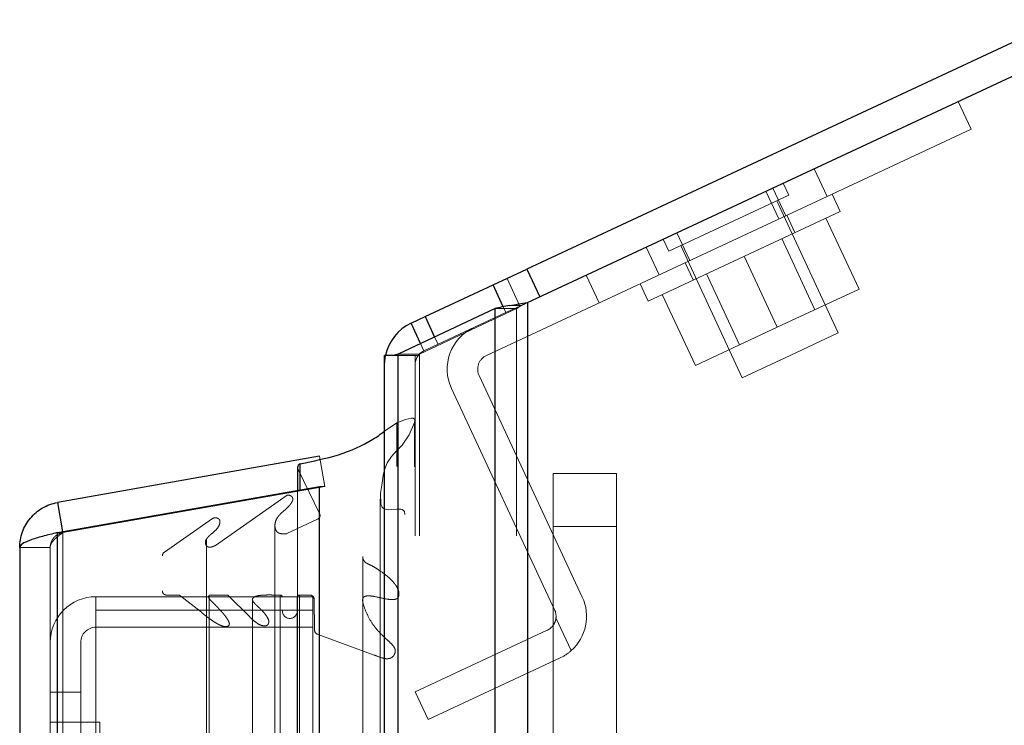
# Model space of a CAD drawing. Header units: inches. Extents: x 0.2 to 10.8, y 0.2 to 8.2.
# Tile 119 of 127: x 5.862 to 6.056, y 5.362 to 5.5. Entities that reach past the tile are written whole.
import ezdxf

# ---------------------------------------------------------------- set-up
doc = ezdxf.new("R2010")
doc.units = ezdxf.units.IN
doc.header["$MEASUREMENT"] = 0
doc.linetypes.add('HIDDEN', pattern=[0.07500000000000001, 0.05, -0.025])
doc.layers.add('DIMENSIONS', color=140, linetype='Continuous')
doc.styles.add('SLDTEXTSTYLE0', font='TXT', dxfattribs={"width": 0.7})
doc.dimstyles.new('SLDDIMSTYLE4', dxfattribs={"dimtxt": 0.0849609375, "dimasz": 0.13, "dimexe": 0, "dimexo": 0.0625, "dimgap": 0.021240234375, "dimtad": 0, "dimtih": 1, "dimtoh": 1, "dimdec": 4, "dimlfac": 12, "dimzin": 12, "dimdsep": 46, "dimtxsty": 'SLDTEXTSTYLE0', "dimsah": 1, "dimcen": 0.09, "dimadec": 0, "dimazin": 3, "dimtfac": 1, "dimtdec": 0, "dimtofl": 0, "dimtmove": 0, "dimatfit": 3, "dimfxl": 0, "dimfrac": 2, "dimtolj": 1, "dimtzin": 12, "dimarcsym": 0})

# ---------------------------------------------------------------- blocks, each defined once
blk = doc.blocks.new('_D_15')
at = {"layer": 'DIMENSIONS'}
blk.add_line((6.74210070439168, 5.900738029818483), (5.864340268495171, 5.900738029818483), dxfattribs=at)
for radius, start, end in [(0.9362989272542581, 164.8173961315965, 180), (0.9362989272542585, 205.0000000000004, 220.182603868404)]:
    blk.add_arc((6.925639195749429, 5.900738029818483), radius, start, end, dxfattribs=at)
for points in [[(5.989340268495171, 5.900738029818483), (6.018253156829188, 6.029050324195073), (5.978348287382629, 6.031807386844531)], [(6.077064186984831, 5.505041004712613), (6.122494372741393, 5.38160641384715), (6.157495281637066, 5.400969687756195)]]:
    blk.add_solid(points, dxfattribs=at)
at = {"layer": 'DIMENSIONS', "insert": (5.913641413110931, 5.725418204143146), "char_height": 0.08333333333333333, "attachment_point": 1, "style": 'SLDTEXTSTYLE0'}
blk.add_mtext('25°', dxfattribs=at)

msp = doc.modelspace()

# ---------------------------------------------------------------- linework, layer by layer
at = {"color": 7, "linetype": 'Continuous', "lineweight": 25}
for p, q in [((6.925639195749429, 5.900738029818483), (5.962163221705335, 5.451461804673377)), ((5.962250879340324, 5.444882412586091), (6.928174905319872, 5.895300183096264)), ((5.95548763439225, 5.448348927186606), (5.962163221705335, 5.451461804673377)), ((5.962163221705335, 5.451461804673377), (5.964698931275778, 5.446023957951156)), ((5.942136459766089, 5.442123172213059), (5.95548763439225, 5.448348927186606)), ((5.957484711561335, 5.444066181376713), (5.95548763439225, 5.448348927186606)), ((5.962250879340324, 5.444882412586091), (5.962250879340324, 2.999052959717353)), ((5.955886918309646, 5.443702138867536), (5.936810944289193, 5.434728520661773)), ((5.955886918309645, 2.999052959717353), (5.955886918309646, 5.443702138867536)), ((5.939371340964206, 5.440833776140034), (5.942136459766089, 5.442123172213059)), ((5.941245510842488, 5.436814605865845), (5.939371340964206, 5.440833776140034)), ((5.942136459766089, 5.442123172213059), (5.944006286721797, 5.438113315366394)), ((5.934174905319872, 2.999052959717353), (5.934174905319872, 5.43446962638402)), ((5.935872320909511, 5.43446962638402), (5.934174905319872, 5.43446962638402)), ((5.936810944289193, 2.999052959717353), (5.936810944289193, 5.434728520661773)), ((5.921371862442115, 5.414683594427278), (5.869850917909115, 5.405599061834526)), ((5.917062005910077, 5.412464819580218), (5.917062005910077, 5.408005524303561)), ((5.917571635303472, 5.40809538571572), (5.917571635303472, 5.413232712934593)), ((5.869850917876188, 5.399680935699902), (5.921371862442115, 5.408765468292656)), ((5.921371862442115, 3.02515738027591), (5.921371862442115, 5.408765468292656)), ((5.921371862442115, 5.408765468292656), (5.921441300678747, 5.408765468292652)), ((5.869850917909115, 5.405599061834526), (5.870862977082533, 5.399859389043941)), ((5.869850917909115, 3.034241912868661), (5.869850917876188, 5.399680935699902)), ((5.862413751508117, 5.396735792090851), (5.862413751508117, 3.037187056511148))]:
    msp.add_line(p, q, dxfattribs=at)
at = {"color": 7, "linetype": 'HIDDEN', "lineweight": 18}
for p, q in [((6.04698769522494, 5.484395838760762), (6.049523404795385, 5.478957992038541)), ((6.049523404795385, 5.478957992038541), (6.021201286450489, 5.465751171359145)), ((6.021201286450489, 5.465751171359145), (6.018665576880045, 5.471189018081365)), ((6.018665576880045, 5.471189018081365), (6.021201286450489, 5.465751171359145)), ((6.013642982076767, 5.465973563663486), (6.012542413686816, 5.468333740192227)), ((6.00184209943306, 5.460470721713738), (6.013642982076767, 5.465973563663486)), ((6.009138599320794, 5.466746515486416), (6.011674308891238, 5.461308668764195)), ((6.010509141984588, 5.46738561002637), (6.013044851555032, 5.461947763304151)), ((6.023743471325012, 5.462798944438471), (6.022158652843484, 5.466197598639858)), ((5.954210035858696, 5.434512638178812), (6.021201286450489, 5.465751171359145)), ((6.023389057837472, 5.438911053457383), (6.011282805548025, 5.464872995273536)), ((6.023743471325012, 5.462798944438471), (5.985980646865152, 5.445189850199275)), ((6.014869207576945, 5.45866080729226), (6.013284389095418, 5.462059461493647)), ((5.990041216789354, 5.454967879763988), (6.00184209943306, 5.460470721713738)), ((6.020949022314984, 5.461495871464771), (6.027464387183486, 5.447523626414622)), ((5.991627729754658, 5.458581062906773), (5.994163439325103, 5.453143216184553)), ((5.988940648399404, 5.457328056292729), (5.990041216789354, 5.454967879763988)), ((6.018775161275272, 5.443471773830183), (6.012259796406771, 5.457444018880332)), ((5.985623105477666, 5.455781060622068), (5.988158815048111, 5.450343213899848)), ((5.985623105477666, 5.455781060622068), (5.988158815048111, 5.450343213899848)), ((5.985623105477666, 5.455781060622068), (5.988158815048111, 5.450343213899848)), ((5.985623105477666, 5.455781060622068), (5.988158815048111, 5.450343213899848)), ((5.992401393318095, 5.456068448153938), (6.004507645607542, 5.430106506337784)), ((5.993270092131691, 5.452726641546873), (5.994854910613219, 5.449327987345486)), ((6.004862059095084, 5.453994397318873), (6.011377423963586, 5.440022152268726)), ((5.997464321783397, 5.450544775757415), (6.0039796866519, 5.436572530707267)), ((5.96078846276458, 5.444200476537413), (5.958252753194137, 5.44963832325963)), ((5.973822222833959, 5.450278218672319), (5.976357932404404, 5.4448403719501)), ((5.984395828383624, 5.448588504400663), (5.985980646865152, 5.445189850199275)), ((5.988775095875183, 5.446492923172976), (5.995290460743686, 5.432520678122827)), ((6.011377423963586, 5.440022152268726), (6.027464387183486, 5.447523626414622)), ((5.962213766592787, 5.444865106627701), (5.958023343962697, 5.442911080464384)), ((5.962250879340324, 5.444882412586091), (5.962250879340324, 2.999052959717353)), ((5.962250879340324, 2.999052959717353), (5.962250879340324, 5.444882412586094)), ((5.962250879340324, 2.999052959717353), (5.962250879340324, 5.444882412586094)), ((5.941053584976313, 5.434728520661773), (5.960129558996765, 5.443702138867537)), ((5.958023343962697, 5.442911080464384), (5.944672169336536, 5.436685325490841)), ((5.960129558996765, 5.443702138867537), (5.955886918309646, 5.443702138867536)), ((5.955886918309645, 2.999052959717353), (5.955886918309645, 5.443702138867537)), ((5.958023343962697, 5.442911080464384), (5.957484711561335, 5.444066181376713)), ((5.961102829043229, 5.444333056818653), (5.958806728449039, 5.444333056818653)), ((5.960129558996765, 2.999052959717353), (5.960129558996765, 5.443702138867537)), ((5.960129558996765, 2.999052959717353), (5.960129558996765, 5.443702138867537)), ((5.995290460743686, 5.432520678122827), (6.011377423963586, 5.440022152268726)), ((6.013948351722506, 5.434508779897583), (6.023389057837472, 5.438911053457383)), ((5.941907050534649, 5.435395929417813), (5.941245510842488, 5.436814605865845)), ((5.944006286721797, 5.438113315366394), (5.944672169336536, 5.436685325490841)), ((5.944672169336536, 5.436685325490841), (5.941907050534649, 5.435395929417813)), ((5.940740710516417, 5.43446962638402), (5.935872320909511, 5.43446962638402)), ((5.941053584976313, 5.434728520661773), (5.936810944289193, 5.434728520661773)), ((5.936810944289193, 2.999052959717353), (5.936810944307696, 5.434728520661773)), ((5.940174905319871, 2.999052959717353), (5.940174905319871, 5.43446962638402)), ((5.941053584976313, 2.999052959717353), (5.941053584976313, 5.434728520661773)), ((5.941053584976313, 2.999052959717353), (5.941053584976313, 5.434728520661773)), ((6.004507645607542, 5.430106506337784), (6.013948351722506, 5.434508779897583)), ((5.973044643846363, 5.38702308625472), (5.952758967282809, 5.430525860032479)), ((5.967606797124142, 5.384487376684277), (5.947321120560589, 5.427990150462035)), ((5.934174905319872, 5.419604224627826), (5.936556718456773, 5.42123583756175)), ((5.936556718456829, 3.012687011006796), (5.936556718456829, 5.42123583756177)), ((5.921371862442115, 5.414683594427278), (5.922413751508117, 5.408774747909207)), ((5.917146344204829, 3.021823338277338), (5.917146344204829, 5.412099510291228)), ((5.921447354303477, 5.403281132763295), (5.917146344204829, 5.412099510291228)), ((5.917146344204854, 3.021823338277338), (5.917146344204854, 5.412099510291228)), ((5.967302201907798, 5.411290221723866), (5.979802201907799, 5.411290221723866)), ((5.967302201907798, 5.400873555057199), (5.967302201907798, 5.411290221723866)), ((5.979802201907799, 5.411290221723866), (5.979802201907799, 5.400873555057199)), ((5.922413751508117, 5.408774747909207), (5.870892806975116, 5.399690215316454)), ((5.87089280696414, 5.399680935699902), (5.922413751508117, 5.408765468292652)), ((5.917062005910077, 5.408005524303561), (5.917062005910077, 3.025917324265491)), ((5.917571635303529, 3.025827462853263), (5.917571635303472, 5.40809538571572)), ((5.921441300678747, 5.408765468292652), (5.922413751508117, 5.408765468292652)), ((5.922413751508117, 3.02515738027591), (5.922413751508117, 5.408765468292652)), ((5.900918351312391, 5.397164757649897), (5.915008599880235, 5.40703085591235)), ((5.915008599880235, 3.026891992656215), (5.915008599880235, 5.40703085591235)), ((5.933301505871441, 5.40628212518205), (5.933301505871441, 5.406280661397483)), ((5.933301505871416, 5.406280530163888), (5.933301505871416, 3.027654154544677)), ((5.916000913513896, 5.405776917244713), (5.916000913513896, 5.405785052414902)), ((5.916000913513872, 3.028146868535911), (5.916000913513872, 5.405776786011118)), ((5.890901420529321, 5.395862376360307), (5.900334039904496, 5.402467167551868)), ((5.900334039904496, 3.031455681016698), (5.900334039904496, 5.402467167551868)), ((5.914977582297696, 5.399483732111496), (5.920995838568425, 5.402317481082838)), ((5.920995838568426, 3.03160536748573), (5.920995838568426, 5.402317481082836)), ((5.920995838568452, 3.03160536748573), (5.920995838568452, 5.402317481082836)), ((5.921447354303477, 3.030641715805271), (5.921447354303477, 5.403281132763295)), ((5.921474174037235, 3.030851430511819), (5.921474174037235, 5.403071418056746)), ((5.901765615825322, 5.401539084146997), (5.901765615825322, 5.401543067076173)), ((5.901765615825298, 3.032379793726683), (5.901765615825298, 5.4015389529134)), ((5.912610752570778, 5.401128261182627), (5.912610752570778, 5.401122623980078)), ((5.912610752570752, 5.401122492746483), (5.912610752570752, 3.032804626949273)), ((5.967302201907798, 5.400873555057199), (5.979802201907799, 5.400873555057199)), ((5.967302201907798, 5.352610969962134), (5.967302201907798, 5.400873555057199)), ((5.967302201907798, 5.400873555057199), (5.979802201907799, 5.400873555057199)), ((5.979802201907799, 5.400873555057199), (5.979802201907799, 5.352610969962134)), ((5.869850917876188, 5.399680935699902), (5.87089280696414, 5.399680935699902)), ((5.869850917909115, 5.399680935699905), (5.869850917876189, 3.034241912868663)), ((5.870862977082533, 5.399859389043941), (5.870892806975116, 5.399690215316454)), ((5.870892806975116, 3.034241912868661), (5.87089280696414, 5.399680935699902)), ((5.870892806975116, 5.399680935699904), (5.87089280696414, 3.034241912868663)), ((5.899153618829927, 5.398437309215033), (5.899153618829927, 5.398434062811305)), ((5.899153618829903, 5.398433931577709), (5.899153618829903, 3.035484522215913)), ((5.914977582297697, 3.034439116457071), (5.914977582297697, 5.399483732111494)), ((5.868413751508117, 5.396735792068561), (5.862413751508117, 5.396735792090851)), ((5.868413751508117, 5.396735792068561), (5.868413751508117, 3.037187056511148)), ((5.900918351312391, 3.036758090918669), (5.900918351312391, 5.397164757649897)), ((5.890468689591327, 3.038791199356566), (5.890468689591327, 5.395131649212)), ((5.890901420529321, 3.038060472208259), (5.890901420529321, 5.395862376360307)), ((5.929864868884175, 5.395004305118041), (5.929864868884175, 5.394979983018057)), ((5.929864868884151, 5.394979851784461), (5.929864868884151, 3.038918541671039)), ((5.877413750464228, 5.38441975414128), (5.877413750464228, 5.387100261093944)), ((5.920080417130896, 5.387100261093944), (5.877413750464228, 5.387100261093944)), ((5.89130202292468, 3.046508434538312), (5.89130202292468, 5.387414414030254)), ((5.893834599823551, 5.387414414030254), (5.89130202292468, 5.387414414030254)), ((5.891302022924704, 3.046508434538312), (5.891302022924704, 5.387414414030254)), ((5.898142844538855, 5.384048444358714), (5.893834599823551, 5.387414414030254)), ((5.893834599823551, 3.046508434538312), (5.893834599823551, 5.387414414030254)), ((5.899657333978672, 5.387414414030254), (5.899657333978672, 5.386750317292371)), ((5.899657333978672, 5.386750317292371), (5.899657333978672, 3.047172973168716)), ((5.899869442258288, 3.046508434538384), (5.899869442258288, 5.387414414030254)), ((5.903314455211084, 5.387414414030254), (5.899869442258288, 5.387414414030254)), ((5.903314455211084, 3.046508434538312), (5.903314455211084, 5.387414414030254)), ((5.907639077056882, 5.383119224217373), (5.903314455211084, 5.387414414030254)), ((5.908186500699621, 5.386539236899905), (5.908186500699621, 5.386513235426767)), ((5.908186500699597, 5.386513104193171), (5.908186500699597, 3.04740822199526)), ((5.912485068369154, 3.046508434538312), (5.912485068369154, 5.387414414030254)), ((5.91365822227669, 5.387414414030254), (5.912485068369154, 5.387414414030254)), ((5.91365822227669, 5.387414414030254), (5.91365822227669, 3.046508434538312)), ((5.913658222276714, 3.046508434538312), (5.913658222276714, 5.387414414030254)), ((5.914074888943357, 3.046925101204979), (5.914074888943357, 5.386997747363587)), ((5.916991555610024, 5.386997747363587), (5.916991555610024, 3.046925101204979)), ((5.91740822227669, 3.046508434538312), (5.91740822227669, 5.387414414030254)), ((5.919481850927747, 5.387414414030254), (5.91740822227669, 5.387414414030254)), ((5.917408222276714, 5.387414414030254), (5.917408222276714, 3.046508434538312)), ((5.919481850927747, 3.046508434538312), (5.919481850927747, 5.387414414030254)), ((5.919481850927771, 3.046508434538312), (5.919481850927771, 5.387414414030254)), ((5.920080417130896, 5.38441975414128), (5.920080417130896, 5.387100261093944)), ((5.920324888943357, 3.047341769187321), (5.920324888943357, 5.386581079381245)), ((5.920395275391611, 5.380501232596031), (5.920324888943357, 5.386581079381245)), ((5.920324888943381, 3.047341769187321), (5.920324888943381, 5.386581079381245)), ((5.877413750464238, 5.38441975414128), (5.877413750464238, 5.31441975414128)), ((5.920080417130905, 5.38441975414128), (5.877413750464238, 5.38441975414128)), ((5.89814284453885, 3.049874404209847), (5.89814284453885, 5.384048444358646)), ((5.907639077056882, 3.050803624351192), (5.907639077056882, 5.383119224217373)), ((5.907639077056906, 3.050803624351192), (5.907639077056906, 5.383119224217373)), ((5.911194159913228, 3.05104968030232), (5.911194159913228, 5.382861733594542)), ((5.920080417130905, 5.38441975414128), (5.920080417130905, 3.049503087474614)), ((5.967873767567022, 5.382928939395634), (5.970872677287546, 5.376497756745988)), ((5.970872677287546, 5.376497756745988), (5.967873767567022, 5.382928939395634)), ((5.920080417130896, 5.381100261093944), (5.877413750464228, 5.381100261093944)), ((5.903583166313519, 5.38201780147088), (5.903583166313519, 5.3820190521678)), ((5.903583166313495, 3.051912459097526), (5.903583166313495, 5.382017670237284)), ((5.920395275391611, 3.053421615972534), (5.920395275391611, 5.380501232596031)), ((5.920395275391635, 3.053421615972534), (5.920395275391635, 5.380501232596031)), ((5.920942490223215, 3.054194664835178), (5.920942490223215, 5.379728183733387)), ((5.932134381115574, 5.375637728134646), (5.920942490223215, 5.379728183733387)), ((5.920942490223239, 3.054194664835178), (5.920942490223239, 5.379728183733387)), ((5.94017490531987, 5.368385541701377), (5.966155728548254, 5.380500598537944)), ((5.874413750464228, 5.378100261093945), (5.874413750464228, 5.368350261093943)), ((5.932134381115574, 3.058285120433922), (5.932134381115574, 5.375637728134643)), ((5.936268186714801, 5.376386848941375), (5.936268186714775, 5.376411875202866)), ((5.936268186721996, 3.057506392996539), (5.936268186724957, 5.376381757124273)), ((5.968691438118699, 5.375062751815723), (5.942710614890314, 5.362947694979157)), ((5.874413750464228, 5.368350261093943), (5.868413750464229, 5.368350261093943)), ((5.874413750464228, 5.368350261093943), (5.874413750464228, 5.314419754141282)), ((5.942710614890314, 5.362947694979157), (5.94017490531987, 5.368385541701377)), ((5.874413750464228, 5.362433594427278), (5.868413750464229, 5.362433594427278)), ((5.878163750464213, 5.362433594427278), (5.874413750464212, 5.362433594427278)), ((5.878163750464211, 5.341600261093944), (5.878163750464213, 5.362433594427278))]:
    msp.add_line(p, q, dxfattribs=at)
at = {"color": 7, "linetype": 'HIDDEN', "lineweight": 18, "flags": 128}
for points in [[(5.934174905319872, 5.432677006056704), (5.934265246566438, 5.433949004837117), (5.934355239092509, 5.43446962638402)], [(5.936556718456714, 5.421235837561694), (5.938265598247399, 5.42189155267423), (5.939431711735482, 5.422163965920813), (5.939669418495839, 5.422163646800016), (5.939778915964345, 5.422146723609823), (5.939876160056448, 5.422114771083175), (5.939956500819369, 5.422064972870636), (5.940018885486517, 5.421998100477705), (5.940094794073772, 5.421825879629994), (5.940068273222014, 5.421303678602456), (5.938985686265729, 5.418879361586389), (5.937600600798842, 5.416866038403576), (5.936594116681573, 5.415798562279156), (5.935541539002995, 5.414653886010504), (5.934672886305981, 5.413371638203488), (5.934151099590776, 5.412040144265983), (5.933893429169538, 5.410879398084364), (5.933668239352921, 5.409394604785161), (5.933375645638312, 5.407427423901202), (5.933415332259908, 5.405261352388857), (5.933680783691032, 5.40468097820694), (5.933870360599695, 5.404493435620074), (5.934068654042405, 5.404367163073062), (5.934309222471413, 5.404267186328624), (5.934627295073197, 5.404199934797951), (5.93501717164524, 5.404187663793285), (5.9354653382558, 5.404214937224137), (5.936545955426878, 5.404310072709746), (5.936831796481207, 5.404324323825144), (5.936909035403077, 5.404325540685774), (5.936931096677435, 5.404325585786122), (5.936937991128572, 5.40432556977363), (5.936940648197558, 5.404325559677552), (5.936941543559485, 5.404325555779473), (5.936941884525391, 5.404325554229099), (5.936942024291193, 5.404325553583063), (5.93694208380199, 5.40432555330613), (5.936942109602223, 5.404325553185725), (5.936942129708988, 5.404325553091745), (5.937338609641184, 5.404290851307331), (5.93763439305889, 5.404201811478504), (5.937875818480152, 5.404063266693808), (5.938072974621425, 5.403818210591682), (5.938165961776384, 5.40331814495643), (5.938153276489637, 5.403227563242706)], [(5.940063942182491, 3.012626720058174), (5.94006435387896, 4.207430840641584), (5.940063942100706, 5.421291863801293)], [(5.938164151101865, 3.030683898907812), (5.938164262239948, 4.168240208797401), (5.938164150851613, 5.403227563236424)], [(5.936993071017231, 3.046144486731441), (5.936993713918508, 4.168232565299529), (5.936993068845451, 5.387795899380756)], [(5.936993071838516, 3.046127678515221), (5.936993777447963, 4.241982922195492), (5.936993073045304, 5.38779473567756)], [(5.929877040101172, 5.38609302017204), (5.929876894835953, 4.226488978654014), (5.929877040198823, 3.047831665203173)]]:
    msp.add_lwpolyline(points, dxfattribs=at)
at = {"color": 7, "linetype": 'Continuous', "lineweight": 25}
for centre, radius, start, end in [((5.943174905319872, 5.432677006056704), 0.009000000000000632, 115.0000000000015, 168.5109861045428), ((5.917895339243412, 5.412464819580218), 0.0008333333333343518, 112.8577603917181, 180)]:
    msp.add_arc(centre, radius, start, end, dxfattribs=at)
at = {"color": 7, "linetype": 'HIDDEN', "lineweight": 18}
for centre, radius, start, end in [((5.955477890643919, 5.431793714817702), 0.009000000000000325, 115.0000000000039, 205.0000000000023), ((5.943174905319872, 5.432677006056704), 0.003000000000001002, 115.0000000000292, 180), ((5.955477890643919, 5.431793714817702), 0.003000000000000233, 115.0000000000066, 205.0000000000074), ((5.917895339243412, 5.412464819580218), 0.0008333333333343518, 180, 205.9999999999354), ((5.920640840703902, 5.403071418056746), 0.0008333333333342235, 295.2138142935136, 14.57562494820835), ((5.89130202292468, 5.395131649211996), 0.0008333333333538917, 118.7326247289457, 179.9999999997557), ((5.877413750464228, 5.378100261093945), 0.008999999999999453, 90, 180), ((5.89130202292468, 5.388247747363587), 0.000833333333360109, 180, 270.0000000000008), ((5.91365822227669, 5.386997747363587), 0.0004166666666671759, 0, 90), ((5.91740822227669, 5.386997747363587), 0.0004166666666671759, 90, 180), ((5.919481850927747, 5.386571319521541), 0.000843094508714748, 0.663284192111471, 90), ((5.964887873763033, 5.383219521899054), 0.008999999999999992, 311.6806506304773, 24.99999999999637), ((5.91553322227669, 5.384289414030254), 0.001458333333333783, 180, 0), ((5.964887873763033, 5.383219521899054), 0.002999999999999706, 354.441568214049, 25.00000000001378), ((5.877413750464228, 5.378100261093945), 0.003000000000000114, 90, 180), ((5.921228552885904, 5.380510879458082), 0.0008333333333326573, 180.6632841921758, 249.9234572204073)]:
    msp.add_arc(centre, radius, start, end, dxfattribs=at)
at = {"color": 7, "linetype": 'Continuous', "lineweight": 25}
for points in [[(5.958806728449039, 5.444333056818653), (5.959897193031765, 5.444516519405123), (5.961070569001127, 5.444698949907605), (5.962250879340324, 5.44488241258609)], [(5.958806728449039, 5.444333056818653), (5.957716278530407, 5.444122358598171), (5.956721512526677, 5.443912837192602), (5.955886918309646, 5.443702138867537)], [(5.936810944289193, 5.434728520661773), (5.936469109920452, 5.434642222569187), (5.936154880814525, 5.434555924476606), (5.935872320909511, 5.43446962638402)]]:
    msp.add_open_spline(points, degree=3, dxfattribs=at)
at = {"color": 7, "linetype": 'HIDDEN', "lineweight": 18}
for points in [[(5.961102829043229, 5.444333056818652), (5.961465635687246, 5.444516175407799), (5.961858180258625, 5.444699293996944), (5.962250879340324, 5.44488241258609)], [(5.961102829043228, 5.444333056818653), (5.960739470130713, 5.444122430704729), (5.960407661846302, 5.443912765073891), (5.960129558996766, 5.443702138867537)], [(5.941053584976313, 5.434728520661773), (5.940939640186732, 5.434642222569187), (5.940834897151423, 5.434555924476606), (5.940740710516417, 5.43446962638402)], [(5.970872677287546, 5.376497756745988), (5.970214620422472, 5.375911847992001), (5.969487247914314, 5.375433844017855), (5.968691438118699, 5.375062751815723)]]:
    msp.add_open_spline(points, degree=3, dxfattribs=at)
at = {"color": 7, "linetype": 'Continuous', "lineweight": 25}
for points, knots in [([(5.917571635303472, 5.413232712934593), (5.920116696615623, 5.413736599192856), (5.925241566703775, 5.414751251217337), (5.930792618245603, 5.417177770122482), (5.933422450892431, 5.41906441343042), (5.934174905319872, 5.419604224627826)], [0, 0, 0, 0, 0.4132358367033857, 0.8321135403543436, 1, 1, 1, 1]), ([(5.862413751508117, 5.396735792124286), (5.862413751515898, 5.397782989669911), (5.862598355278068, 5.398829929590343), (5.863314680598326, 5.400798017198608), (5.863846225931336, 5.401718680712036), (5.86519247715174, 5.40332308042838), (5.866006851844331, 5.404006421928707), (5.867820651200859, 5.405053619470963), (5.868819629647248, 5.405417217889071), (5.869850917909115, 5.405599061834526)], [0, 0, 0, 0, 0.25, 0.25, 0.5, 0.5, 0.75, 0.75, 1, 1, 1, 1]), ([(5.869850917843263, 5.399680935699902), (5.868819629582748, 5.399435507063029), (5.867820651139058, 5.399190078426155), (5.866006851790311, 5.398699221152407), (5.865192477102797, 5.398453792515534), (5.863846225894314, 5.397962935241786), (5.863314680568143, 5.397717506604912), (5.862598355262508, 5.397226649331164), (5.862413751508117, 5.396981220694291), (5.862413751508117, 5.396735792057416)], [0, 0, 0, 0, 0.25, 0.25, 0.5, 0.5, 0.75, 0.75, 1, 1, 1, 1])]:
    msp.add_open_spline(points, degree=3, knots=knots, dxfattribs=at)
at = {"color": 7, "linetype": 'HIDDEN', "lineweight": 18}
for points, knots in [([(5.915008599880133, 5.407030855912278), (5.915043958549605, 5.407039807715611), (5.915116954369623, 5.407058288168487), (5.915238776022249, 5.407063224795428), (5.915368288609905, 5.407049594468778), (5.915503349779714, 5.407014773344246), (5.915639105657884, 5.406959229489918), (5.915769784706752, 5.406883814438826), (5.915888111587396, 5.406790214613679), (5.915987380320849, 5.40667944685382), (5.916112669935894, 5.40647386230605), (5.916151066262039, 5.406174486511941), (5.916044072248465, 5.405866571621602), (5.915939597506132, 5.405670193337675), (5.915817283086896, 5.405469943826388), (5.915641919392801, 5.405228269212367), (5.915382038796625, 5.40492596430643), (5.915087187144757, 5.404621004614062), (5.914649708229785, 5.404207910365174), (5.914145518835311, 5.403782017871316), (5.91371111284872, 5.403385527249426), (5.913366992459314, 5.403022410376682), (5.913054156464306, 5.402612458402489), (5.912759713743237, 5.40204143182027), (5.912597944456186, 5.401420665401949), (5.912602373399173, 5.400806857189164), (5.912730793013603, 5.400253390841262), (5.91296563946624, 5.399870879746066), (5.913234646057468, 5.399658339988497), (5.913499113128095, 5.399545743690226), (5.913755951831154, 5.399480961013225), (5.914041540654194, 5.399443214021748), (5.914346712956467, 5.399432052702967), (5.914662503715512, 5.399443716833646), (5.914872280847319, 5.399470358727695), (5.914977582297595, 5.399483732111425)], [0, 0, 0, 0, 0.007960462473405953, 0.01643389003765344, 0.02568625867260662, 0.03586289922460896, 0.04696758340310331, 0.05886440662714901, 0.07132524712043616, 0.08434822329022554, 0.09811641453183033, 0.1396729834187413, 0.1713393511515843, 0.19291915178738, 0.2037700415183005, 0.2380312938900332, 0.2737048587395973, 0.3108655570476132, 0.3494745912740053, 0.429200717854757, 0.4795781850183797, 0.5010973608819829, 0.5594705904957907, 0.6198861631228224, 0.682684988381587, 0.7498827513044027, 0.8063629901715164, 0.8476239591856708, 0.8746901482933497, 0.8927151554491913, 0.9120125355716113, 0.9326833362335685, 0.9545444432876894, 0.9771827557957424, 1, 1, 1, 1]), ([(5.9003340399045, 5.402467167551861), (5.900374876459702, 5.402488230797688), (5.900456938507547, 5.402530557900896), (5.900601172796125, 5.402570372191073), (5.900754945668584, 5.402592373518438), (5.900915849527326, 5.402595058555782), (5.901078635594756, 5.402578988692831), (5.901238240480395, 5.402544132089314), (5.901388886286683, 5.402490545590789), (5.901524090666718, 5.402418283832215), (5.90166178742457, 5.402306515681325), (5.901780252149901, 5.402108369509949), (5.901810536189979, 5.401844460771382), (5.901783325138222, 5.401565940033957), (5.901652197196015, 5.401087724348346), (5.901209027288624, 5.400346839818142), (5.900412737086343, 5.399688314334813), (5.899756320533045, 5.399131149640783), (5.899335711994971, 5.398701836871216), (5.89901479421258, 5.398233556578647), (5.898875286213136, 5.397732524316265), (5.899007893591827, 5.397281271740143), (5.899266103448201, 5.396964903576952), (5.899528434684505, 5.396826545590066), (5.899790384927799, 5.396800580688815), (5.900057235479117, 5.396837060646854), (5.900325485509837, 5.396914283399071), (5.900614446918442, 5.397028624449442), (5.900803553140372, 5.397113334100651), (5.90091835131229, 5.397164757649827)], [0, 0, 0, 0, 0.01286879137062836, 0.02586014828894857, 0.03915414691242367, 0.05280973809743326, 0.06678895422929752, 0.0809919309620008, 0.09530063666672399, 0.109635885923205, 0.1240351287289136, 0.14835146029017, 0.1869717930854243, 0.2169893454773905, 0.2495702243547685, 0.3631535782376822, 0.4986136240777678, 0.5635885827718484, 0.6272607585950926, 0.6891535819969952, 0.7481889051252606, 0.8066944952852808, 0.8499554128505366, 0.8739836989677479, 0.8919318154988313, 0.9150774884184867, 0.9430074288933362, 0.9654022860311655, 0.9999999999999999, 0.9999999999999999, 0.9999999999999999, 0.9999999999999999]), ([(5.870892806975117, 5.399690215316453), (5.870795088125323, 5.399670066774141), (5.870599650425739, 5.399629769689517), (5.870315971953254, 5.399532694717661), (5.870042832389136, 5.399409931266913), (5.869783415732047, 5.399260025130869), (5.869540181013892, 5.399085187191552), (5.869315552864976, 5.398886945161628), (5.869060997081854, 5.398612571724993), (5.868802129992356, 5.398243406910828), (5.868581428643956, 5.397767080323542), (5.868440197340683, 5.397259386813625), (5.868422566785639, 5.396910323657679), (5.868413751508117, 5.396735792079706)], [0, 0, 0, 0, 0.07144899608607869, 0.1428979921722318, 0.2143469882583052, 0.2857959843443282, 0.3572449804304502, 0.4286939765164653, 0.5001429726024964, 0.625107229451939, 0.7500714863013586, 0.8750357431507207, 1, 1, 1, 1]), ([(5.868413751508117, 5.396735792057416), (5.868416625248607, 5.396805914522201), (5.868422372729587, 5.396946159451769), (5.868468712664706, 5.397156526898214), (5.868542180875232, 5.397366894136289), (5.868644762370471, 5.397577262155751), (5.868774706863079, 5.397787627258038), (5.868930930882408, 5.39799800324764), (5.869156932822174, 5.39826085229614), (5.869475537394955, 5.398576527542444), (5.869906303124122, 5.398944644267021), (5.870381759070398, 5.399312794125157), (5.87072245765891, 5.399558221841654), (5.870892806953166, 5.399680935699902)], [0, 0, 0, 0, 0.07144899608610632, 0.1428979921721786, 0.2143469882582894, 0.2857959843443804, 0.357244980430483, 0.4286939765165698, 0.500142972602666, 0.6251072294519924, 0.7500714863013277, 0.8750357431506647, 1, 1, 1, 1]), ([(5.929910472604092, 5.394979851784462), (5.929896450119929, 5.394911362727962), (5.929847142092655, 5.394670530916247), (5.929997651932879, 5.394363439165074), (5.93015211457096, 5.394115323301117), (5.930582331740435, 5.393616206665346), (5.931711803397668, 5.393213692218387), (5.933221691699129, 5.392214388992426), (5.934892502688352, 5.391022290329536), (5.936259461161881, 5.389631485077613), (5.936886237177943, 5.388476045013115), (5.937003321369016, 5.387830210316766), (5.937001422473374, 5.387451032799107), (5.936947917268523, 5.387174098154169), (5.936804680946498, 5.386884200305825), (5.936549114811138, 5.386679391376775), (5.936270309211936, 5.386584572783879), (5.935913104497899, 5.386517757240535), (5.935407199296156, 5.386512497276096), (5.934315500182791, 5.38665388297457), (5.932903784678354, 5.3869791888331), (5.931534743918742, 5.387278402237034), (5.930723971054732, 5.387259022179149), (5.930395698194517, 5.387188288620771), (5.930203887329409, 5.387111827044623), (5.930057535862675, 5.38699951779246), (5.929924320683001, 5.386830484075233), (5.929813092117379, 5.386471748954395), (5.929962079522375, 5.385481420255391), (5.930571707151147, 5.383931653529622), (5.931546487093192, 5.382030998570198), (5.932969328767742, 5.380205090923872), (5.934472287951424, 5.378797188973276), (5.935615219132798, 5.377768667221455), (5.93609671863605, 5.377111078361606), (5.936293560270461, 5.376595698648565), (5.936244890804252, 5.376055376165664), (5.936016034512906, 5.375577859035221), (5.935720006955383, 5.375224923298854), (5.935351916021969, 5.37502754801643), (5.935046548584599, 5.374933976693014), (5.934718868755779, 5.374894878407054), (5.934274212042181, 5.374916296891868), (5.933377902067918, 5.375128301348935), (5.932658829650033, 5.375422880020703), (5.932134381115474, 5.375637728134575)], [0, 0, 0, 0, 0.006630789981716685, 0.02331620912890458, 0.03003219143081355, 0.03512928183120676, 0.07770376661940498, 0.1147891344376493, 0.1771651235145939, 0.2413786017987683, 0.2777673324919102, 0.2970591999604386, 0.3041118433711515, 0.3146626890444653, 0.3243702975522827, 0.3328551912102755, 0.3405607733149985, 0.3457076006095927, 0.358102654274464, 0.3750134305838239, 0.4219324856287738, 0.4604439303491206, 0.472265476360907, 0.4770823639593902, 0.4838229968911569, 0.4877684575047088, 0.4921267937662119, 0.5023147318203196, 0.5213266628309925, 0.589514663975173, 0.657753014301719, 0.7182375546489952, 0.7916618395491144, 0.8291771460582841, 0.8462149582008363, 0.8627781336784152, 0.8794395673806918, 0.8969948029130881, 0.9129070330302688, 0.9203889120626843, 0.927943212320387, 0.9354548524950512, 0.9430292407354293, 0.9584489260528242, 0.9999999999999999, 0.9999999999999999, 0.9999999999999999, 0.9999999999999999]), ([(5.899869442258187, 5.387414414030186), (5.899849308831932, 5.387405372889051), (5.899795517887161, 5.387381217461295), (5.899709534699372, 5.387327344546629), (5.899610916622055, 5.387238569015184), (5.899536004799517, 5.38710012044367), (5.899560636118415, 5.386913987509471), (5.899660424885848, 5.386729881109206), (5.899883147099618, 5.386430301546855), (5.900271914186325, 5.386078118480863), (5.900743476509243, 5.385593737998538), (5.901226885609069, 5.385105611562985), (5.901699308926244, 5.384612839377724), (5.902171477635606, 5.384093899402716), (5.90263940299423, 5.383547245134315), (5.903090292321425, 5.382970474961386), (5.903411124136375, 5.382464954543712), (5.903592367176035, 5.382040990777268), (5.90367749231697, 5.381708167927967), (5.90357439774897, 5.381447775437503), (5.903397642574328, 5.381305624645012), (5.903226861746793, 5.381242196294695), (5.903015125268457, 5.381217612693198), (5.902773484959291, 5.38122443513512), (5.902513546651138, 5.381264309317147), (5.902183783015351, 5.381356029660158), (5.901772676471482, 5.381527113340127), (5.901263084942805, 5.381784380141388), (5.900691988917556, 5.382123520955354), (5.900134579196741, 5.38249477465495), (5.899622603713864, 5.382863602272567), (5.899182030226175, 5.383186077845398), (5.898788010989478, 5.383487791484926), (5.898442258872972, 5.383770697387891), (5.898239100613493, 5.38395915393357), (5.898142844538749, 5.384048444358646)], [0, 0, 0, 0, 0.004393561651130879, 0.01173838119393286, 0.02163481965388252, 0.03350566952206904, 0.0477930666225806, 0.0656867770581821, 0.08271741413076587, 0.1309393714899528, 0.1816873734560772, 0.2321676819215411, 0.2822821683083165, 0.3319640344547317, 0.3859283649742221, 0.4419291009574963, 0.4994657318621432, 0.5270850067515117, 0.5544187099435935, 0.5825390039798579, 0.5921652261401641, 0.6028740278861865, 0.6156206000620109, 0.6301815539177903, 0.6459191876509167, 0.6630307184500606, 0.6933290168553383, 0.7305967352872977, 0.7749517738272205, 0.8266059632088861, 0.8674982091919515, 0.9053336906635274, 0.9400534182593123, 0.971597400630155, 1, 1, 1, 1]), ([(5.912485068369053, 5.387414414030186), (5.912173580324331, 5.387423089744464), (5.911590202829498, 5.387439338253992), (5.910773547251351, 5.387428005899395), (5.910073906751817, 5.387393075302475), (5.909489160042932, 5.38732647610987), (5.90900009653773, 5.387226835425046), (5.90860804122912, 5.387091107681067), (5.908380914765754, 5.386926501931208), (5.90826188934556, 5.386779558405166), (5.908164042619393, 5.386593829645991), (5.908210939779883, 5.386326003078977), (5.90837942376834, 5.386060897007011), (5.908587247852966, 5.385796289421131), (5.908864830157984, 5.385513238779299), (5.909264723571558, 5.3851429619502), (5.909747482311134, 5.384704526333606), (5.910243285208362, 5.384198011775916), (5.910668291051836, 5.383712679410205), (5.911000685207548, 5.383240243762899), (5.911251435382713, 5.382791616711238), (5.911409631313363, 5.382358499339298), (5.911397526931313, 5.381979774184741), (5.911281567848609, 5.381687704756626), (5.911098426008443, 5.381483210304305), (5.910833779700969, 5.381378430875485), (5.910530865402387, 5.381358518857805), (5.910183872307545, 5.38139638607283), (5.909788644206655, 5.381502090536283), (5.909337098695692, 5.381721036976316), (5.908840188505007, 5.382070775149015), (5.908244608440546, 5.382533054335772), (5.907854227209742, 5.382910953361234), (5.907639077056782, 5.3831192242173)], [0, 0, 0, 0, 0.05364538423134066, 0.1004709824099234, 0.1405158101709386, 0.1742964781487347, 0.2022921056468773, 0.2277504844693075, 0.249351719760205, 0.2550791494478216, 0.2709617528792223, 0.2962491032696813, 0.3172220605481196, 0.3416341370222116, 0.3696635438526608, 0.4013096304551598, 0.4549012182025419, 0.5048963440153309, 0.5512405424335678, 0.5938231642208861, 0.6329417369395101, 0.6687901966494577, 0.7024212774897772, 0.7234999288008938, 0.7415256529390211, 0.7580224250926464, 0.7745344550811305, 0.7931665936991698, 0.8180935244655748, 0.8472655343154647, 0.8863868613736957, 0.937384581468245, 1, 1, 1, 1]), ([(5.907639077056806, 5.3831192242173), (5.9081090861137, 5.38267338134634), (5.908770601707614, 5.382045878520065), (5.909812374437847, 5.381466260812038), (5.910398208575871, 5.381359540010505), (5.910736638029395, 5.38137015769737), (5.91095309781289, 5.381417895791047), (5.911139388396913, 5.381524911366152), (5.911320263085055, 5.381743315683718), (5.911427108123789, 5.382133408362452), (5.911396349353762, 5.382542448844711), (5.911210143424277, 5.382785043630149), (5.911161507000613, 5.382848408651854)], [0, 0, 0, 0, 0.3606137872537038, 0.5075469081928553, 0.5958561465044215, 0.6318340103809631, 0.6622348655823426, 0.6980868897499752, 0.7393334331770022, 0.822159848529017, 0.953548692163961, 1, 1, 1, 1]), ([(5.966155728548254, 5.380500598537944), (5.966392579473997, 5.380611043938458), (5.966610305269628, 5.380749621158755), (5.967008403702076, 5.381081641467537), (5.967187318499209, 5.381275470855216), (5.967485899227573, 5.381697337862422), (5.967609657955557, 5.381931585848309), (5.967789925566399, 5.382416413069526), (5.967848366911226, 5.382667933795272), (5.967873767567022, 5.382928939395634)], [0, 0, 0, 0, 0.25, 0.25, 0.5, 0.5, 0.75, 0.75, 1, 1, 1, 1])]:
    msp.add_open_spline(points, degree=3, knots=knots, dxfattribs=at)

# ---------------------------------------------------------------- dimensions: what is measured, and where the dimension line sits
at = {"layer": 'DIMENSIONS'}
dim = msp.add_angular_dim_2l(base=(5.997546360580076, 6.024428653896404), line1=((6.792100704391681, 5.900738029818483), (6.925639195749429, 5.900738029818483)), line2=((5.955487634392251, 5.448348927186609), (6.925639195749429, 5.900738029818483)), dimstyle='SLDDIMSTYLE4', dxfattribs=at)
dim.commit()
dim.dimension.update_dxf_attribs({"geometry": '_D_15', "text_midpoint": (6.014413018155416, 5.685511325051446), "dimtype": 162})

doc.saveas('drawing.dxf')
